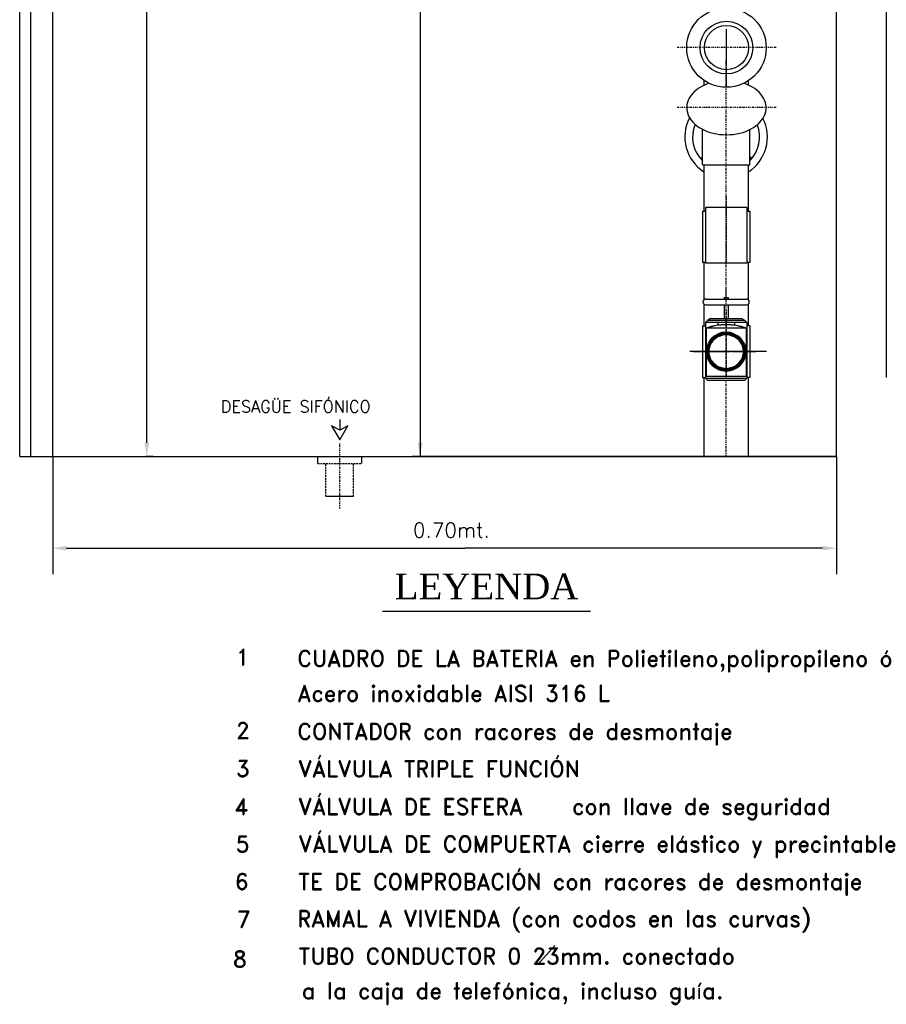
# Model space of a CAD drawing. Header units: millimetres. Extents: x -1738 to -1421, y 322 to 602.
# Tile 1 of 9: x -1738 to -1620, y 322 to 456. Entities that reach past the tile are written whole.
import ezdxf
from ezdxf.enums import TextEntityAlignment as Align

# ---------------------------------------------------------------- set-up
doc = ezdxf.new("R2010")
doc.units = ezdxf.units.MM
for name, pattern in [('TRAZO_Y_PUNTO', [1, 0.5, -0.25, 0, -0.25]), ('TRAZOS', [0.75, 0.5, -0.25]), ('TYZ', [10.5, 10, -0.25, 0, -0.25])]:
    doc.linetypes.add(name, pattern=pattern)
doc.layers.add('POLIET', color=7, linetype='Continuous')
doc.styles.add('ESTANDAR', font='romans.shx')
doc.styles.add('NEW ROMAN', font='times.ttf')
doc.styles.add('ROMANC', font='ROMAND.SHX')
doc.styles.add('ROMANS8', font='romans8', dxfattribs={"width": 0.75, "height": 0.1})

msp = doc.modelspace()

# ---------------------------------------------------------------- linework, layer by layer
at = {"color": 1, "lineweight": -3, "ltscale": 0.5}
for p, q in [((-1627.05, 396.49), (-1627.05, 593.36)), ((-1738.05, 396.49), (-1738.05, 585.86)), ((-1733.55, 396.49), (-1733.55, 585.86)), ((-1736.55, 396.49), (-1736.55, 582.86)), ((-1620.27, 582.44), (-1620.27, 407.24)), ((-1738.05, 396.49), (-1627.05, 396.49)), ((-1627.05, 396.49), (-1684.72, 396.49))]:
    msp.add_line(p, q, dxfattribs=at)
at = {"lineweight": -3, "ltscale": 0.5}
for p, q in [((-1683.63, 560.3), (-1683.63, 396.49)), ((-1645.05, 447.63), (-1645.05, 446.97)), ((-1639.05, 447.57), (-1639.05, 447.01)), ((-1645.26, 436.13), (-1645.26, 440.99)), ((-1638.83, 436.13), (-1638.83, 440.94)), ((-1645.51, 436.97), (-1645.26, 437.22)), ((-1638.83, 437.24), (-1638.57, 436.97)), ((-1645.26, 436.13), (-1638.83, 436.13)), ((-1645.05, 436.13), (-1645.05, 433.28)), ((-1645.05, 435.2), (-1645.05, 429.87)), ((-1639.05, 436.13), (-1639.05, 433.3)), ((-1639.05, 435.19), (-1639.05, 429.87)), ((-1645.26, 429.87), (-1645.26, 422.87)), ((-1645.26, 429.87), (-1644.85, 429.87)), ((-1645.26, 429.87), (-1645.26, 428.02)), ((-1639.23, 429.87), (-1638.83, 429.87)), ((-1638.83, 429.87), (-1638.83, 422.87)), ((-1638.83, 425.01), (-1638.83, 422.87)), ((-1644.85, 422.87), (-1645.26, 422.87)), ((-1645.05, 422.87), (-1645.05, 417.81)), ((-1638.83, 422.87), (-1639.23, 422.87)), ((-1639.05, 422.87), (-1639.05, 417.82)), ((-1642.04, 417.9), (-1642.04, 419.29)), ((-1644.8, 417.9), (-1639.28, 417.9)), ((-1642.32, 418.11), (-1641.76, 418.11)), ((-1642.32, 418.11), (-1642.32, 417.9)), ((-1641.76, 418.11), (-1641.76, 417.9)), ((-1645.05, 417.21), (-1645.05, 414.25)), ((-1644.8, 417.12), (-1639.28, 417.12)), ((-1642.32, 417.12), (-1642.32, 415.25)), ((-1641.76, 417.12), (-1641.76, 415.25)), ((-1639.05, 417.2), (-1639.05, 414.25)), ((-1644.16, 415.25), (-1644.57, 414.98)), ((-1639.91, 415.25), (-1639.51, 414.98)), ((-1645.26, 414.25), (-1644.85, 414.25)), ((-1645.26, 414.25), (-1645.26, 407.25)), ((-1644.57, 414.98), (-1644.85, 414.7)), ((-1644.85, 414.7), (-1644.85, 407.13)), ((-1643.16, 414.7), (-1644.85, 414.7)), ((-1639.33, 413.95), (-1644.74, 413.95)), ((-1644.74, 413.95), (-1644.74, 407.42)), ((-1639.51, 414.98), (-1644.57, 414.98)), ((-1643.16, 414.78), (-1640.91, 414.78)), ((-1643.16, 414.78), (-1643.16, 414.33)), ((-1640.91, 414.78), (-1640.91, 414.33)), ((-1639.23, 414.7), (-1640.91, 414.7)), ((-1639.51, 414.98), (-1639.23, 414.7)), ((-1639.33, 413.95), (-1639.33, 407.42)), ((-1639.23, 414.7), (-1639.23, 407.13)), ((-1638.83, 414.25), (-1639.23, 414.25)), ((-1638.83, 414.25), (-1638.83, 407.25)), ((-1636.56, 410.75), (-1646.98, 410.75)), ((-1637.09, 410.75), (-1646.98, 410.75)), ((-1645.26, 407.25), (-1644.85, 407.25)), ((-1645.05, 407.25), (-1645.05, 396.49)), ((-1644.85, 407.13), (-1639.23, 407.13)), ((-1644.85, 407.13), (-1644.57, 406.85)), ((-1644.74, 407.42), (-1639.33, 407.42)), ((-1639.23, 407.13), (-1639.51, 406.85)), ((-1638.83, 407.25), (-1639.23, 407.25)), ((-1639.05, 407.25), (-1639.05, 396.49)), ((-1644.57, 406.85), (-1639.51, 406.85)), ((-1694.56, 400.09), (-1695.69, 400.67)), ((-1695.69, 400.67), (-1694.56, 398.78)), ((-1694.56, 401.53), (-1694.56, 400.09)), ((-1693.44, 400.67), (-1694.56, 400.09)), ((-1694.56, 398.78), (-1693.44, 400.67)), ((-1697.55, 395.53), (-1697.55, 396.49)), ((-1691.55, 395.53), (-1691.55, 396.49)), ((-1696.42, 391.09), (-1692.67, 391.09)), ((-1683.09, 384.02), (-1677.51, 384.02)), ((-1688.75, 375.45), (-1660.46, 375.45)), ((-1665.32, 330.01), (-1667.62, 327.41))]:
    msp.add_line(p, q, dxfattribs=at)
at = {"color": 0, "linetype": 'ByBlock', "lineweight": -3, "ltscale": 0.5}
for p, q in [((-1720.78, 398.37), (-1720.78, 544.1)), ((-1733.55, 396.45), (-1733.55, 380.51)), ((-1719.9, 396.49), (-1720.91, 396.49)), ((-1627.05, 396.45), (-1627.05, 380.51)), ((-1731.67, 384.02), (-1683.09, 384.02)), ((-1628.92, 384.02), (-1677.51, 384.02))]:
    msp.add_line(p, q, dxfattribs=at)
at = {"linetype": 'TYZ', "lineweight": -3, "ltscale": 0.5}
for p, q in [((-1642.04, 454.6), (-1642.04, 446.84)), ((-1646.52, 410.75), (-1637.99, 410.75))]:
    msp.add_line(p, q, dxfattribs=at)
at = {"linetype": 'TRAZO_Y_PUNTO', "lineweight": -3, "ltscale": 0.5}
for p, q in [((-1635.26, 452.09), (-1648.81, 452.09)), ((-1642.04, 396.49), (-1642.04, 450.46)), ((-1635.26, 443.96), (-1648.81, 443.96)), ((-1642.04, 416.19), (-1642.04, 407.18)), ((-1694.55, 389.41), (-1694.55, 398.28))]:
    msp.add_line(p, q, dxfattribs=at)
at = {"color": 7, "linetype": 'TRAZO_Y_PUNTO', "lineweight": -3, "ltscale": 0.5}
msp.add_line((-1642.04, 431.83), (-1642.04, 422.82), dxfattribs=at)
at = {"color": 7, "lineweight": -3, "ltscale": 0.5}
for p, q in [((-1639.23, 430.34), (-1644.85, 430.34)), ((-1644.85, 430.34), (-1644.85, 428.49)), ((-1644.85, 429.87), (-1644.85, 422.77)), ((-1639.23, 430.34), (-1639.23, 422.87)), ((-1639.23, 424.34), (-1639.23, 422.77)), ((-1639.23, 422.77), (-1644.85, 422.77))]:
    msp.add_line(p, q, dxfattribs=at)
at = {"linetype": 'TRAZOS', "lineweight": -3, "ltscale": 0.5}
for p, q in [((-1697.55, 395.53), (-1691.55, 395.53)), ((-1696.42, 391.09), (-1696.42, 395.53)), ((-1692.67, 391.09), (-1692.67, 395.53))]:
    msp.add_line(p, q, dxfattribs=at)
at = {"lineweight": -3, "ltscale": 0.5}
for radius in [5.4, 3.58, 3]:
    msp.add_circle((-1642, 452.09), radius, dxfattribs=at)
for centre, radius, start, end in [((-1642.04, 439.93), 5.61, 152.318, 237.5519), ((-1642.04, 439.93), 5.61, 302.2481, 26.9362), ((-1642.04, 439.93), 4.56, 157.7505, 225.0305), ((-1642.04, 439.93), 4.56, 314.6766, 21.6157), ((-1644.8, 417.51), 0.387, 90, 270), ((-1639.28, 417.51), 0.387, 270, 90), ((-1642.04, 406.24), 8.17, 70.6742, 109.3258), ((-1642.04, 406.13), 8.27, 70.9268, 109.0732)]:
    msp.add_arc(centre, radius, start, end, dxfattribs=at)
msp.add_ellipse((-1642, 443.93), major_axis=(5.4, 0), ratio=0.682953, start_param=2.027286, end_param=7.397492, dxfattribs=at)
at = {"color": 0, "linetype": 'ByBlock', "lineweight": -3, "ltscale": 0.5}
for points in [[(-1721.09, 398.37), (-1720.46, 398.37), (-1720.78, 396.49)], [(-1683.94, 398.37), (-1683.32, 398.37), (-1683.63, 396.49)], [(-1731.67, 384.34), (-1731.67, 383.71), (-1733.55, 384.02)], [(-1628.92, 384.34), (-1628.92, 383.71), (-1627.05, 384.02)]]:
    msp.add_solid(points, dxfattribs=at)
at = {"layer": 'POLIET', "lineweight": -3, "ltscale": 0.5}
msp.add_line((-1644.16, 415.25), (-1639.91, 415.25), dxfattribs=at)
at = {"layer": 'POLIET', "lineweight": 80, "ltscale": 0.5}
msp.add_circle((-1642.05, 410.75), 2.5, dxfattribs=at)

# ---------------------------------------------------------------- texts
at = {"lineweight": -3, "ltscale": 0.5}
for s, height, style, p in [('DESAGÜE SIFÓNICO', 1.6, 'ESTANDAR', (-1700.53, 402.49)), ('0.70mt.', 2, 'ROMANS8', (-1679.38, 385.49)), ('LEYENDA', 3.5, 'NEW ROMAN', (-1674.6, 377.08))]:
    msp.add_text(s, height=height, dxfattribs=dict(at, style=style)).set_placement(p, align=Align.CENTER)
at = {"lineweight": -3, "ltscale": 0.5, "style": 'ROMANC'}
for s, p in [('1', (-1708.66, 367.45)), ('CUADRO DE LA BATERIA en Polietileno,polipropileno ó', (-1700.3, 367.27)), ('Acero inoxidable AISI 316 L', (-1700.3, 362.52)), ('2', (-1708.66, 357.47)), ('CONTADOR con racores de desmontaje', (-1700.3, 357.35)), ('3', (-1708.66, 352.29)), ('VÁLVULA TRIPLE FUNCIÓN', (-1700.19, 352.27)), ('4', (-1708.89, 347.14)), ('VÁLVULA DE ESFERA    ', (-1700.19, 347.12)), ('con llave de seguridad', (-1662.98, 347.15)), ('VÁLVULA DE COMPUERTA cierre elástico y precintable', (-1700.16, 342.05)), ('5', (-1708.69, 342.03)), ('TE DE COMPROBACIÓN con racores de desmontaje', (-1700.19, 336.93)), ('6', (-1708.81, 336.93)), ('7', (-1708.51, 331.81)), ('RAMAL A VIVIENDA (con codos en las curvas)', (-1700.31, 331.89)), ('TUBO CONDUCTOR 0 23mm. conectado', (-1700.16, 326.8)), ('8', (-1709.07, 326.4)), ('a la caja de telefónica, incluso guía.', (-1699.71, 322.07))]:
    msp.add_text(s, height=2.2, dxfattribs=at).set_placement(p, align=Align.BOTTOM_LEFT)

doc.saveas('drawing.dxf')
